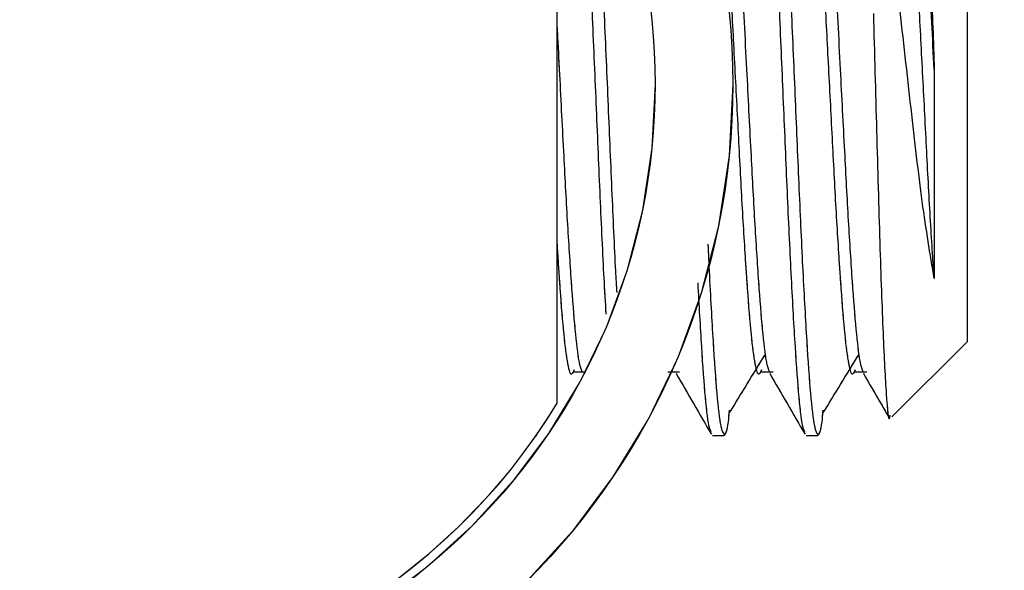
# Model space of a CAD drawing. Header units: inches. Extents: x 0.1 to 16.9, y 0.1 to 10.9.
# Tile 147 of 235: x 6.6934 to 6.7635, y 2.8204 to 2.8596. Entities that reach past the tile are written whole.
import ezdxf

# ---------------------------------------------------------------- set-up
doc = ezdxf.new("R2010")
doc.units = ezdxf.units.IN
doc.header["$MEASUREMENT"] = 0
doc.linetypes.add('PHANTOM', pattern=[0.5, 0.25, -0.05, 0.05, -0.05, 0.05, -0.05])
doc.layers.add('FORMAT', color=7, linetype='Continuous')
doc.styles.add('SLDTEXTSTYLE0', font='TXT', dxfattribs={"width": 0.75})
doc.dimstyles.new('SLDDIMSTYLE5', dxfattribs={"dimtxt": 0.125, "dimasz": 0.13, "dimexe": 0, "dimexo": 0.0625, "dimgap": 0.03125, "dimtad": 0, "dimtih": 1, "dimtoh": 1, "dimlfac": 15, "dimrnd": 1e-09, "dimzin": 4, "dimdsep": 46, "dimtxsty": 'SLDTEXTSTYLE0', "dimsah": 1, "dimcen": 0.09, "dimadec": 0, "dimazin": 1, "dimtfac": 1, "dimtmove": 0, "dimatfit": 0, "dimfxl": 0, "dimfrac": 2, "dimtolj": 1, "dimtzin": 12, "dimarcsym": 0})

# ---------------------------------------------------------------- blocks, each defined once
blk = doc.blocks.new('_D_21')
at = {"layer": 'FORMAT'}
for p, q in [((7.424901, 4.156452), (7.386815, 4.156452)), ((7.386815, 4.156452), (7.386815, 3.958014)), ((7.748165, 4.156452), (7.786251, 4.156452)), ((7.786251, 4.156452), (7.786251, 3.958014)), ((6.396999, 3.976417), (6.146999, 3.976417)), ((6.596999, 3.976417), (7.305283, 3.976417)), ((7.386815, 3.958014), (7.424901, 3.958014)), ((7.786251, 3.958014), (7.748165, 3.958014))]:
    blk.add_line(p, q, dxfattribs=at)
for points in [[(6.396999, 3.976417), (6.266999, 3.996417), (6.266999, 3.956417)], [(6.596999, 3.976417), (6.726999, 3.956417), (6.726999, 3.996417)]]:
    blk.add_solid(points, dxfattribs=at)
at = {"layer": 'FORMAT', "char_height": 0.125, "attachment_point": 1, "style": 'SLDTEXTSTYLE0'}
for s, insert in [('76.2', (7.424901, 4.119148)), ('%%c', (7.330643, 3.932125)), ('3.00', (7.519159, 3.932125))]:
    blk.add_mtext(s, dxfattribs=dict(at, insert=insert))

msp = doc.modelspace()

# ---------------------------------------------------------------- linework, layer by layer
at = {"color": 7, "linetype": 'Continuous', "lineweight": 25}
for p, q in [((6.731666, 2.832344), (6.731666, 2.877736)), ((6.760832, 2.870366), (6.760832, 2.836707)), ((6.755478, 2.831353), (6.760832, 2.836707)), ((6.752861, 2.834568), (6.753694, 2.834568)), ((6.730171, 2.83004), (6.730215, 2.83004)), ((6.742715, 2.83004), (6.743548, 2.83004)), ((6.749381, 2.83004), (6.750215, 2.83004))]:
    msp.add_line(p, q, dxfattribs=at)
at = {"color": 7, "linetype": 'PHANTOM', "lineweight": 18}
for p, q in [((6.731666, 2.832344), (6.731666, 2.877736)), ((6.731666, 2.832344), (6.731666, 2.877736)), ((6.731666, 2.832344), (6.731666, 2.877736)), ((6.760832, 2.870366), (6.760832, 2.836707)), ((6.760832, 2.870366), (6.760832, 2.836707)), ((6.760832, 2.870366), (6.760832, 2.836707)), ((6.755478, 2.831353), (6.760832, 2.836707)), ((6.755478, 2.831353), (6.760832, 2.836707)), ((6.755478, 2.831353), (6.760832, 2.836707)), ((6.752861, 2.834568), (6.753694, 2.834568)), ((6.752861, 2.834568), (6.753694, 2.834568)), ((6.752861, 2.834568), (6.753694, 2.834568)), ((6.730171, 2.83004), (6.730215, 2.83004)), ((6.730171, 2.83004), (6.730215, 2.83004)), ((6.730171, 2.83004), (6.730215, 2.83004)), ((6.742715, 2.83004), (6.743548, 2.83004)), ((6.742715, 2.83004), (6.743548, 2.83004)), ((6.742715, 2.83004), (6.743548, 2.83004)), ((6.749381, 2.83004), (6.750215, 2.83004)), ((6.749381, 2.83004), (6.750215, 2.83004)), ((6.749381, 2.83004), (6.750215, 2.83004))]:
    msp.add_line(p, q, dxfattribs=at)
at = {"color": 7, "linetype": 'Continuous', "lineweight": 25}
for radius in [0.05, 0.044467]:
    msp.add_circle((6.694166, 2.85504), radius, dxfattribs=at)
at = {"color": 7, "linetype": 'PHANTOM', "lineweight": 18}
for radius in [0.05, 0.05, 0.05, 0.044467, 0.044467, 0.044467]:
    msp.add_circle((6.694166, 2.85504), radius, dxfattribs=at)
at = {"color": 7, "linetype": 'Continuous', "lineweight": 25}
msp.add_arc((6.694166, 2.85504), 0.043833, 211.18351, 328.81649, dxfattribs=at)
at = {"color": 7, "linetype": 'PHANTOM', "lineweight": 18}
msp.add_arc((6.694166, 2.85504), 0.043833, 211.18351, 328.81649, dxfattribs=at)
msp.add_arc((6.694166, 2.85504), 0.043833, 211.18351, 328.81649, dxfattribs=at)
msp.add_arc((6.694166, 2.85504), 0.043833, 211.18351, 328.81649, dxfattribs=at)
at = {"color": 7, "linetype": 'Continuous', "lineweight": 25}
for points, knots in [([(6.749298, 2.830322), (6.749253, 2.830373), (6.749117, 2.830523), (6.748879, 2.832554), (6.748613, 2.836158), (6.748337, 2.841087), (6.748059, 2.846918), (6.747794, 2.853296), (6.7476, 2.857741), (6.747474, 2.860634), (6.747351, 2.86347), (6.747146, 2.868081), (6.746863, 2.873154), (6.746598, 2.87708), (6.74632, 2.879418), (6.746112, 2.880324), (6.745998, 2.879906), (6.745974, 2.879819)], [0, 0, 0, 0, 0.042189, 0.125036, 0.206863, 0.289352, 0.371882, 0.453676, 0.536528, 0.540678, 0.566958, 0.648689, 0.731544, 0.81331, 0.895877, 0.978325, 1, 1, 1, 1]), ([(6.746882, 2.879881), (6.746905, 2.879928), (6.747019, 2.880155), (6.747232, 2.878902), (6.747503, 2.876139), (6.747774, 2.871855), (6.748055, 2.8665), (6.748319, 2.860366), (6.748601, 2.853901), (6.748869, 2.847493), (6.749144, 2.841591), (6.749422, 2.836573), (6.749687, 2.832806), (6.749962, 2.83044), (6.750133, 2.83021), (6.750215, 2.830101)], [0, 0, 0, 0, 0.021654, 0.104192, 0.186092, 0.268049, 0.350563, 0.432013, 0.514622, 0.596312, 0.67849, 0.76088, 0.842399, 0.925035, 1, 1, 1, 1]), ([(6.757474, 2.876422), (6.757516, 2.876423), (6.757633, 2.876426), (6.757834, 2.873689), (6.758064, 2.86877), (6.758286, 2.862523), (6.758431, 2.858079), (6.758496, 2.85608)], [0, 0, 0, 0, 0.129031, 0.355719, 0.584416, 0.813152, 1, 1, 1, 1]), ([(6.746196, 2.834702), (6.746129, 2.83454), (6.745972, 2.834155), (6.745726, 2.835151), (6.745444, 2.837382), (6.745264, 2.839754), (6.745139, 2.841537), (6.745013, 2.843416), (6.744796, 2.847005), (6.744533, 2.852196), (6.744251, 2.857561), (6.743982, 2.862774), (6.743709, 2.867466), (6.743429, 2.871359), (6.743165, 2.874071), (6.742952, 2.875462), (6.74284, 2.875483), (6.742819, 2.875487)], [0, 0, 0, 0, 0.059204, 0.140092, 0.221548, 0.301944, 0.306815, 0.332067, 0.41357, 0.493956, 0.575465, 0.656213, 0.737209, 0.818614, 0.899033, 0.980594, 1, 1, 1, 1]), ([(6.746789, 2.834537), (6.746712, 2.834731), (6.746545, 2.835154), (6.746278, 2.837415), (6.746014, 2.840829), (6.745732, 2.845206), (6.745456, 2.850396), (6.745146, 2.856406), (6.744839, 2.862347), (6.744542, 2.867468), (6.744262, 2.87135), (6.743998, 2.874105), (6.74375, 2.875595), (6.743604, 2.875564), (6.743548, 2.875552)], [0, 0, 0, 0, 0.071624, 0.156512, 0.240295, 0.325272, 0.409314, 0.50183, 0.609172, 0.69358, 0.778414, 0.862221, 0.947218, 1, 1, 1, 1]), ([(6.752862, 2.834702), (6.752796, 2.83454), (6.752639, 2.834155), (6.752392, 2.835151), (6.752111, 2.837382), (6.751931, 2.839754), (6.751806, 2.841537), (6.75168, 2.843416), (6.751463, 2.847005), (6.751199, 2.852196), (6.750917, 2.857561), (6.750648, 2.862774), (6.750375, 2.867466), (6.750095, 2.871359), (6.749832, 2.874071), (6.749619, 2.875462), (6.749507, 2.875483), (6.749486, 2.875487)], [0, 0, 0, 0, 0.059204, 0.140093, 0.221549, 0.301945, 0.306816, 0.332068, 0.413571, 0.493957, 0.575466, 0.656215, 0.737211, 0.818616, 0.899036, 0.980597, 1, 1, 1, 1]), ([(6.753456, 2.834537), (6.753379, 2.834731), (6.753211, 2.835154), (6.752944, 2.837415), (6.752681, 2.840829), (6.752398, 2.845206), (6.752123, 2.850396), (6.751812, 2.856406), (6.751506, 2.862347), (6.751209, 2.867468), (6.750929, 2.87135), (6.750665, 2.874105), (6.750417, 2.875595), (6.750271, 2.875564), (6.750215, 2.875552)], [0, 0, 0, 0, 0.0716283, 0.1565169, 0.240301, 0.3252796, 0.4093225, 0.5018404, 0.6091837, 0.6935931, 0.7784285, 0.8622367, 0.9472347, 1, 1, 1, 1]), ([(6.758496, 2.841209), (6.758208, 2.842941), (6.757633, 2.846404), (6.75684, 2.853379), (6.756003, 2.860829), (6.755219, 2.868229), (6.754579, 2.873189), (6.754243, 2.875425), (6.754166, 2.875939)], [0, 0, 0, 0, 0.179581, 0.359031, 0.546121, 0.738815, 0.939947, 1, 1, 1, 1]), ([(6.758496, 2.841209), (6.758467, 2.841628), (6.758346, 2.843402), (6.758129, 2.84701), (6.757866, 2.852195), (6.757584, 2.857562), (6.757315, 2.862774), (6.757042, 2.867466), (6.756762, 2.871359), (6.756499, 2.874071), (6.756286, 2.875462), (6.756174, 2.875483), (6.756152, 2.875487)], [0, 0, 0, 0, 0.036429, 0.154008, 0.269975, 0.387561, 0.504052, 0.620899, 0.738335, 0.85435, 0.972012, 1, 1, 1, 1]), ([(6.758496, 2.85608), (6.75838, 2.85833), (6.758172, 2.86235), (6.757876, 2.867467), (6.757595, 2.87135), (6.757332, 2.874105), (6.757083, 2.875595), (6.756937, 2.875564), (6.756881, 2.875552)], [0, 0, 0, 0, 0.215487, 0.384936, 0.555239, 0.723481, 0.894111, 1, 1, 1, 1]), ([(6.735148, 2.838671), (6.7351, 2.8395), (6.73496, 2.841904), (6.734726, 2.846953), (6.734461, 2.853286), (6.734267, 2.857741), (6.734141, 2.860633), (6.734018, 2.863473), (6.733813, 2.868041), (6.733568, 2.872588), (6.733425, 2.874531), (6.733373, 2.875248)], [0, 0, 0, 0, 0.081369, 0.23589, 0.389029, 0.544152, 0.551922, 0.601126, 0.754149, 0.909277, 1, 1, 1, 1]), ([(6.734359, 2.872968), (6.734386, 2.872553), (6.734505, 2.870768), (6.734722, 2.866442), (6.734985, 2.860384), (6.735268, 2.853884), (6.735535, 2.847541), (6.735747, 2.842829), (6.735868, 2.840704), (6.735896, 2.840201)], [0, 0, 0, 0, 0.05427, 0.233265, 0.409949, 0.589148, 0.766355, 0.944619, 1, 1, 1, 1]), ([(6.754166, 2.860068), (6.754243, 2.857263), (6.754397, 2.851652), (6.754619, 2.843604), (6.754854, 2.836956), (6.755078, 2.832714), (6.755251, 2.830882), (6.755344, 2.831381), (6.755361, 2.831471)], [0, 0, 0, 0, 0.19398, 0.387997, 0.580016, 0.770763, 0.958962, 1, 1, 1, 1]), ([(6.733456, 2.834538), (6.733379, 2.834731), (6.733211, 2.835154), (6.732944, 2.837415), (6.732681, 2.840828), (6.732398, 2.845209), (6.732123, 2.850384), (6.731874, 2.855241), (6.73172, 2.858155), (6.731666, 2.859183)], [0, 0, 0, 0, 0.12968, 0.283386, 0.435092, 0.588961, 0.741136, 0.908656, 1, 1, 1, 1]), ([(6.758496, 2.85608), (6.758496, 2.855524), (6.758496, 2.852716), (6.758496, 2.847654), (6.758496, 2.843381), (6.758496, 2.841447), (6.758496, 2.841209)], [0, 0, 0, 0, 0.103401, 0.522304, 0.941206, 1, 1, 1, 1]), ([(6.732862, 2.834702), (6.732796, 2.83454), (6.732639, 2.834155), (6.732392, 2.835151), (6.732111, 2.837383), (6.731931, 2.839752), (6.731806, 2.841538), (6.731746, 2.8424), (6.731692, 2.843332), (6.731666, 2.843773)], [0, 0, 0, 0, 0.166884, 0.394895, 0.624505, 0.851127, 0.864856, 0.936037, 1, 1, 1, 1]), ([(6.742388, 2.843652), (6.742417, 2.843006), (6.742539, 2.840378), (6.742756, 2.836604), (6.74302, 2.832798), (6.743295, 2.830442), (6.743467, 2.830211), (6.743548, 2.830101)], [0, 0, 0, 0, 0.077047, 0.313561, 0.547578, 0.784799, 1, 1, 1, 1]), ([(6.742632, 2.830322), (6.742586, 2.830373), (6.74245, 2.830522), (6.742213, 2.832568), (6.741953, 2.836029), (6.741775, 2.839316), (6.741688, 2.84091)], [0, 0, 0, 0, 0.148643, 0.440551, 0.728867, 1, 1, 1, 1]), ([(6.743935, 2.831661), (6.744353, 2.832345), (6.745188, 2.833711), (6.746024, 2.835075), (6.746442, 2.835757)], [0, 0, 0, 0, 0.499994, 1, 1, 1, 1]), ([(6.750602, 2.831661), (6.751019, 2.832345), (6.751855, 2.833713), (6.752691, 2.835076), (6.753108, 2.835757)], [0, 0, 0, 0, 0.50002, 1, 1, 1, 1]), ([(6.732861, 2.834568), (6.733, 2.834568), (6.733278, 2.834567), (6.733555, 2.834568), (6.733694, 2.834568)], [0, 0, 0, 0, 0.499586, 1, 1, 1, 1]), ([(6.739528, 2.834568), (6.739667, 2.834568), (6.739944, 2.834568), (6.740222, 2.834568), (6.740361, 2.834568)], [0, 0, 0, 0, 0.499724, 1, 1, 1, 1]), ([(6.740122, 2.834454), (6.74054, 2.833732), (6.741378, 2.832287), (6.742215, 2.830841), (6.742633, 2.830118)], [0, 0, 0, 0, 0.499867, 1, 1, 1, 1]), ([(6.746194, 2.834568), (6.746333, 2.834568), (6.746611, 2.834568), (6.746889, 2.834568), (6.747028, 2.834568)], [0, 0, 0, 0, 0.499862, 1, 1, 1, 1]), ([(6.746788, 2.834454), (6.747207, 2.833732), (6.748044, 2.832287), (6.748881, 2.830841), (6.7493, 2.830118)], [0, 0, 0, 0, 0.499903, 1, 1, 1, 1]), ([(6.753455, 2.834454), (6.753874, 2.833732), (6.754486, 2.832674), (6.755099, 2.831617), (6.755293, 2.831282)], [0, 0, 0, 0, 0.6833635, 1, 1, 1, 1]), ([(6.74357, 2.830046), (6.743662, 2.830165), (6.743784, 2.830324), (6.743905, 2.831538), (6.743934, 2.831833)], [0, 0, 0, 0, 0.757001, 1, 1, 1, 1]), ([(6.750236, 2.830046), (6.750329, 2.830165), (6.75045, 2.830324), (6.750572, 2.831538), (6.750601, 2.831833)], [0, 0, 0, 0, 0.756987, 1, 1, 1, 1])]:
    msp.add_open_spline(points, degree=3, knots=knots, dxfattribs=at)
at = {"color": 7, "linetype": 'PHANTOM', "lineweight": 18}
for points, knots in [([(6.749298, 2.830322), (6.749253, 2.830373), (6.749117, 2.830523), (6.748879, 2.832554), (6.748613, 2.836158), (6.748337, 2.841087), (6.748059, 2.846918), (6.747794, 2.853296), (6.7476, 2.857741), (6.747474, 2.860634), (6.747351, 2.86347), (6.747146, 2.868081), (6.746863, 2.873154), (6.746598, 2.87708), (6.74632, 2.879418), (6.746112, 2.880324), (6.745998, 2.879906), (6.745974, 2.879819)], [0, 0, 0, 0, 0.042189, 0.125036, 0.206863, 0.289352, 0.371882, 0.453676, 0.536528, 0.540678, 0.566958, 0.648689, 0.731544, 0.81331, 0.895877, 0.978325, 1, 1, 1, 1]), ([(6.749298, 2.830322), (6.749253, 2.830373), (6.749117, 2.830523), (6.748879, 2.832554), (6.748613, 2.836158), (6.748337, 2.841087), (6.748059, 2.846918), (6.747794, 2.853296), (6.7476, 2.857741), (6.747474, 2.860634), (6.747351, 2.86347), (6.747146, 2.868081), (6.746863, 2.873154), (6.746598, 2.87708), (6.74632, 2.879418), (6.746112, 2.880324), (6.745998, 2.879906), (6.745974, 2.879819)], [0, 0, 0, 0, 0.042189, 0.125036, 0.206863, 0.289352, 0.371882, 0.453676, 0.536528, 0.540678, 0.566958, 0.648689, 0.731544, 0.81331, 0.895877, 0.978325, 1, 1, 1, 1]), ([(6.749298, 2.830322), (6.749253, 2.830373), (6.749117, 2.830523), (6.748879, 2.832554), (6.748613, 2.836158), (6.748337, 2.841087), (6.748059, 2.846918), (6.747794, 2.853296), (6.7476, 2.857741), (6.747474, 2.860634), (6.747351, 2.86347), (6.747146, 2.868081), (6.746863, 2.873154), (6.746598, 2.87708), (6.74632, 2.879418), (6.746112, 2.880324), (6.745998, 2.879906), (6.745974, 2.879819)], [0, 0, 0, 0, 0.042189, 0.125036, 0.206863, 0.289352, 0.371882, 0.453676, 0.536528, 0.540678, 0.566958, 0.648689, 0.731544, 0.81331, 0.895877, 0.978325, 1, 1, 1, 1]), ([(6.746882, 2.879881), (6.746905, 2.879928), (6.747019, 2.880155), (6.747232, 2.878902), (6.747503, 2.876139), (6.747774, 2.871855), (6.748055, 2.8665), (6.748319, 2.860366), (6.748601, 2.853901), (6.748869, 2.847493), (6.749144, 2.841591), (6.749422, 2.836573), (6.749687, 2.832806), (6.749962, 2.83044), (6.750133, 2.83021), (6.750215, 2.830101)], [0, 0, 0, 0, 0.021654, 0.104192, 0.186092, 0.268049, 0.350563, 0.432013, 0.514622, 0.596312, 0.67849, 0.76088, 0.842399, 0.925035, 1, 1, 1, 1]), ([(6.746882, 2.879881), (6.746905, 2.879928), (6.747019, 2.880155), (6.747232, 2.878902), (6.747503, 2.876139), (6.747774, 2.871855), (6.748055, 2.8665), (6.748319, 2.860366), (6.748601, 2.853901), (6.748869, 2.847493), (6.749144, 2.841591), (6.749422, 2.836573), (6.749687, 2.832806), (6.749962, 2.83044), (6.750133, 2.83021), (6.750215, 2.830101)], [0, 0, 0, 0, 0.0216543, 0.1041923, 0.1860915, 0.2680485, 0.3505633, 0.4320126, 0.5146216, 0.5963122, 0.6784898, 0.7608795, 0.842399, 0.925035, 1, 1, 1, 1]), ([(6.746882, 2.879881), (6.746905, 2.879928), (6.747019, 2.880155), (6.747232, 2.878902), (6.747503, 2.876139), (6.747774, 2.871855), (6.748055, 2.8665), (6.748319, 2.860366), (6.748601, 2.853901), (6.748869, 2.847493), (6.749144, 2.841591), (6.749422, 2.836573), (6.749687, 2.832806), (6.749962, 2.83044), (6.750133, 2.83021), (6.750215, 2.830101)], [0, 0, 0, 0, 0.0216543, 0.1041923, 0.1860915, 0.2680485, 0.3505633, 0.4320126, 0.5146216, 0.5963122, 0.6784898, 0.7608795, 0.842399, 0.925035, 1, 1, 1, 1]), ([(6.757474, 2.876422), (6.757516, 2.876423), (6.757633, 2.876426), (6.757834, 2.873689), (6.758064, 2.86877), (6.758286, 2.862523), (6.758431, 2.858079), (6.758496, 2.85608)], [0, 0, 0, 0, 0.129031, 0.355719, 0.584416, 0.813152, 1, 1, 1, 1]), ([(6.757474, 2.876422), (6.757516, 2.876423), (6.757633, 2.876426), (6.757834, 2.873689), (6.758064, 2.86877), (6.758286, 2.862523), (6.758431, 2.858079), (6.758496, 2.85608)], [0, 0, 0, 0, 0.129031, 0.355719, 0.584416, 0.813152, 1, 1, 1, 1]), ([(6.757474, 2.876422), (6.757516, 2.876423), (6.757633, 2.876426), (6.757834, 2.873689), (6.758064, 2.86877), (6.758286, 2.862523), (6.758431, 2.858079), (6.758496, 2.85608)], [0, 0, 0, 0, 0.129031, 0.355719, 0.584416, 0.813152, 1, 1, 1, 1]), ([(6.746196, 2.834702), (6.746129, 2.83454), (6.745972, 2.834155), (6.745726, 2.835151), (6.745444, 2.837382), (6.745264, 2.839754), (6.745139, 2.841537), (6.745013, 2.843416), (6.744796, 2.847005), (6.744533, 2.852196), (6.744251, 2.857561), (6.743982, 2.862774), (6.743709, 2.867466), (6.743429, 2.871359), (6.743165, 2.874071), (6.742952, 2.875462), (6.74284, 2.875483), (6.742819, 2.875487)], [0, 0, 0, 0, 0.059204, 0.140092, 0.221548, 0.301944, 0.306815, 0.332067, 0.41357, 0.493956, 0.575465, 0.656213, 0.737209, 0.818614, 0.899033, 0.980594, 1, 1, 1, 1]), ([(6.746196, 2.834702), (6.746129, 2.83454), (6.745972, 2.834155), (6.745726, 2.835151), (6.745444, 2.837382), (6.745264, 2.839754), (6.745139, 2.841537), (6.745013, 2.843416), (6.744796, 2.847005), (6.744533, 2.852196), (6.744251, 2.857561), (6.743982, 2.862774), (6.743709, 2.867466), (6.743429, 2.871359), (6.743165, 2.874071), (6.742952, 2.875462), (6.74284, 2.875483), (6.742819, 2.875487)], [0, 0, 0, 0, 0.0592036, 0.1400924, 0.2215482, 0.3019442, 0.3068148, 0.3320667, 0.41357, 0.4939558, 0.5754646, 0.6562135, 0.7372094, 0.8186141, 0.8990333, 0.980594, 1, 1, 1, 1]), ([(6.746196, 2.834702), (6.746129, 2.83454), (6.745972, 2.834155), (6.745726, 2.835151), (6.745444, 2.837382), (6.745264, 2.839754), (6.745139, 2.841537), (6.745013, 2.843416), (6.744796, 2.847005), (6.744533, 2.852196), (6.744251, 2.857561), (6.743982, 2.862774), (6.743709, 2.867466), (6.743429, 2.871359), (6.743165, 2.874071), (6.742952, 2.875462), (6.74284, 2.875483), (6.742819, 2.875487)], [0, 0, 0, 0, 0.0592036, 0.1400924, 0.2215482, 0.3019442, 0.3068148, 0.3320667, 0.41357, 0.4939558, 0.5754646, 0.6562135, 0.7372094, 0.8186141, 0.8990333, 0.980594, 1, 1, 1, 1]), ([(6.746789, 2.834537), (6.746712, 2.834731), (6.746545, 2.835154), (6.746278, 2.837415), (6.746014, 2.840829), (6.745732, 2.845206), (6.745456, 2.850396), (6.745146, 2.856406), (6.744839, 2.862347), (6.744542, 2.867468), (6.744262, 2.87135), (6.743998, 2.874105), (6.74375, 2.875595), (6.743604, 2.875564), (6.743548, 2.875552)], [0, 0, 0, 0, 0.071624, 0.156512, 0.240295, 0.325272, 0.409314, 0.50183, 0.609172, 0.69358, 0.778414, 0.862221, 0.947218, 1, 1, 1, 1]), ([(6.746789, 2.834537), (6.746712, 2.834731), (6.746545, 2.835154), (6.746278, 2.837415), (6.746014, 2.840829), (6.745732, 2.845206), (6.745456, 2.850396), (6.745146, 2.856406), (6.744839, 2.862347), (6.744542, 2.867468), (6.744262, 2.87135), (6.743998, 2.874105), (6.74375, 2.875595), (6.743604, 2.875564), (6.743548, 2.875552)], [0, 0, 0, 0, 0.071624, 0.156512, 0.240295, 0.325272, 0.409314, 0.50183, 0.609172, 0.69358, 0.778414, 0.862221, 0.947218, 1, 1, 1, 1]), ([(6.746789, 2.834537), (6.746712, 2.834731), (6.746545, 2.835154), (6.746278, 2.837415), (6.746014, 2.840829), (6.745732, 2.845206), (6.745456, 2.850396), (6.745146, 2.856406), (6.744839, 2.862347), (6.744542, 2.867468), (6.744262, 2.87135), (6.743998, 2.874105), (6.74375, 2.875595), (6.743604, 2.875564), (6.743548, 2.875552)], [0, 0, 0, 0, 0.071624, 0.156512, 0.240295, 0.325272, 0.409314, 0.50183, 0.609172, 0.69358, 0.778414, 0.862221, 0.947218, 1, 1, 1, 1]), ([(6.752862, 2.834702), (6.752796, 2.83454), (6.752639, 2.834155), (6.752392, 2.835151), (6.752111, 2.837382), (6.751931, 2.839754), (6.751806, 2.841537), (6.75168, 2.843416), (6.751463, 2.847005), (6.751199, 2.852196), (6.750917, 2.857561), (6.750648, 2.862774), (6.750375, 2.867466), (6.750095, 2.871359), (6.749832, 2.874071), (6.749619, 2.875462), (6.749507, 2.875483), (6.749486, 2.875487)], [0, 0, 0, 0, 0.059204, 0.140093, 0.221549, 0.301945, 0.306816, 0.332068, 0.413571, 0.493957, 0.575466, 0.656215, 0.737211, 0.818616, 0.899036, 0.980597, 1, 1, 1, 1]), ([(6.752862, 2.834702), (6.752796, 2.83454), (6.752639, 2.834155), (6.752392, 2.835151), (6.752111, 2.837382), (6.751931, 2.839754), (6.751806, 2.841537), (6.75168, 2.843416), (6.751463, 2.847005), (6.751199, 2.852196), (6.750917, 2.857561), (6.750648, 2.862774), (6.750375, 2.867466), (6.750095, 2.871359), (6.749832, 2.874071), (6.749619, 2.875462), (6.749507, 2.875483), (6.749486, 2.875487)], [0, 0, 0, 0, 0.059204, 0.140093, 0.221549, 0.301945, 0.306816, 0.332068, 0.413571, 0.493957, 0.575466, 0.656215, 0.737211, 0.818616, 0.899036, 0.980597, 1, 1, 1, 1]), ([(6.752862, 2.834702), (6.752796, 2.83454), (6.752639, 2.834155), (6.752392, 2.835151), (6.752111, 2.837382), (6.751931, 2.839754), (6.751806, 2.841537), (6.75168, 2.843416), (6.751463, 2.847005), (6.751199, 2.852196), (6.750917, 2.857561), (6.750648, 2.862774), (6.750375, 2.867466), (6.750095, 2.871359), (6.749832, 2.874071), (6.749619, 2.875462), (6.749507, 2.875483), (6.749486, 2.875487)], [0, 0, 0, 0, 0.0592039, 0.1400929, 0.2215488, 0.3019451, 0.3068157, 0.3320677, 0.4135711, 0.4939572, 0.5754662, 0.6562153, 0.7372114, 0.8186163, 0.8990356, 0.9805966, 1, 1, 1, 1]), ([(6.753456, 2.834537), (6.753379, 2.834731), (6.753211, 2.835154), (6.752944, 2.837415), (6.752681, 2.840829), (6.752398, 2.845206), (6.752123, 2.850396), (6.751812, 2.856406), (6.751506, 2.862347), (6.751209, 2.867468), (6.750929, 2.87135), (6.750665, 2.874105), (6.750417, 2.875595), (6.750271, 2.875564), (6.750215, 2.875552)], [0, 0, 0, 0, 0.071628, 0.156517, 0.240301, 0.32528, 0.409322, 0.50184, 0.609184, 0.693593, 0.778428, 0.862237, 0.947235, 1, 1, 1, 1]), ([(6.753456, 2.834537), (6.753379, 2.834731), (6.753211, 2.835154), (6.752944, 2.837415), (6.752681, 2.840829), (6.752398, 2.845206), (6.752123, 2.850396), (6.751812, 2.856406), (6.751506, 2.862347), (6.751209, 2.867468), (6.750929, 2.87135), (6.750665, 2.874105), (6.750417, 2.875595), (6.750271, 2.875564), (6.750215, 2.875552)], [0, 0, 0, 0, 0.0716283, 0.1565169, 0.240301, 0.3252796, 0.4093225, 0.5018404, 0.6091837, 0.6935931, 0.7784285, 0.8622367, 0.9472347, 1, 1, 1, 1]), ([(6.753456, 2.834537), (6.753379, 2.834731), (6.753211, 2.835154), (6.752944, 2.837415), (6.752681, 2.840829), (6.752398, 2.845206), (6.752123, 2.850396), (6.751812, 2.856406), (6.751506, 2.862347), (6.751209, 2.867468), (6.750929, 2.87135), (6.750665, 2.874105), (6.750417, 2.875595), (6.750271, 2.875564), (6.750215, 2.875552)], [0, 0, 0, 0, 0.071628, 0.156517, 0.240301, 0.32528, 0.409322, 0.50184, 0.609184, 0.693593, 0.778428, 0.862237, 0.947235, 1, 1, 1, 1]), ([(6.758496, 2.841209), (6.758208, 2.842941), (6.757633, 2.846404), (6.75684, 2.853379), (6.756003, 2.860829), (6.755219, 2.868229), (6.754579, 2.873189), (6.754243, 2.875425), (6.754166, 2.875939)], [0, 0, 0, 0, 0.1795811, 0.359031, 0.5461208, 0.7388146, 0.9399466, 1, 1, 1, 1]), ([(6.758496, 2.841209), (6.758208, 2.842941), (6.757633, 2.846404), (6.75684, 2.853379), (6.756003, 2.860829), (6.755219, 2.868229), (6.754579, 2.873189), (6.754243, 2.875425), (6.754166, 2.875939)], [0, 0, 0, 0, 0.179581, 0.359031, 0.546121, 0.738815, 0.939947, 1, 1, 1, 1]), ([(6.758496, 2.841209), (6.758208, 2.842941), (6.757633, 2.846404), (6.75684, 2.853379), (6.756003, 2.860829), (6.755219, 2.868229), (6.754579, 2.873189), (6.754243, 2.875425), (6.754166, 2.875939)], [0, 0, 0, 0, 0.179581, 0.359031, 0.546121, 0.738815, 0.939947, 1, 1, 1, 1]), ([(6.758496, 2.841209), (6.758467, 2.841628), (6.758346, 2.843402), (6.758129, 2.84701), (6.757866, 2.852195), (6.757584, 2.857562), (6.757315, 2.862774), (6.757042, 2.867466), (6.756762, 2.871359), (6.756499, 2.874071), (6.756286, 2.875462), (6.756174, 2.875483), (6.756152, 2.875487)], [0, 0, 0, 0, 0.036429, 0.154008, 0.269975, 0.387561, 0.504052, 0.620899, 0.738335, 0.85435, 0.972012, 1, 1, 1, 1]), ([(6.758496, 2.841209), (6.758467, 2.841628), (6.758346, 2.843402), (6.758129, 2.84701), (6.757866, 2.852195), (6.757584, 2.857562), (6.757315, 2.862774), (6.757042, 2.867466), (6.756762, 2.871359), (6.756499, 2.874071), (6.756286, 2.875462), (6.756174, 2.875483), (6.756152, 2.875487)], [0, 0, 0, 0, 0.036429, 0.154008, 0.269975, 0.387561, 0.504052, 0.620899, 0.738335, 0.85435, 0.972012, 1, 1, 1, 1]), ([(6.758496, 2.841209), (6.758467, 2.841628), (6.758346, 2.843402), (6.758129, 2.84701), (6.757866, 2.852195), (6.757584, 2.857562), (6.757315, 2.862774), (6.757042, 2.867466), (6.756762, 2.871359), (6.756499, 2.874071), (6.756286, 2.875462), (6.756174, 2.875483), (6.756152, 2.875487)], [0, 0, 0, 0, 0.036429, 0.154008, 0.269975, 0.387561, 0.504052, 0.620899, 0.738335, 0.85435, 0.972012, 1, 1, 1, 1]), ([(6.758496, 2.85608), (6.75838, 2.85833), (6.758172, 2.86235), (6.757876, 2.867467), (6.757595, 2.87135), (6.757332, 2.874105), (6.757083, 2.875595), (6.756937, 2.875564), (6.756881, 2.875552)], [0, 0, 0, 0, 0.215487, 0.384936, 0.555239, 0.723481, 0.894111, 1, 1, 1, 1]), ([(6.758496, 2.85608), (6.75838, 2.85833), (6.758172, 2.86235), (6.757876, 2.867467), (6.757595, 2.87135), (6.757332, 2.874105), (6.757083, 2.875595), (6.756937, 2.875564), (6.756881, 2.875552)], [0, 0, 0, 0, 0.215487, 0.384936, 0.555239, 0.723481, 0.894111, 1, 1, 1, 1]), ([(6.758496, 2.85608), (6.75838, 2.85833), (6.758172, 2.86235), (6.757876, 2.867467), (6.757595, 2.87135), (6.757332, 2.874105), (6.757083, 2.875595), (6.756937, 2.875564), (6.756881, 2.875552)], [0, 0, 0, 0, 0.215487, 0.384936, 0.555239, 0.723481, 0.894111, 1, 1, 1, 1]), ([(6.735148, 2.838671), (6.7351, 2.8395), (6.73496, 2.841904), (6.734726, 2.846953), (6.734461, 2.853286), (6.734267, 2.857741), (6.734141, 2.860633), (6.734018, 2.863473), (6.733813, 2.868041), (6.733568, 2.872588), (6.733425, 2.874531), (6.733373, 2.875248)], [0, 0, 0, 0, 0.081369, 0.23589, 0.389029, 0.544152, 0.551922, 0.601126, 0.754149, 0.909277, 1, 1, 1, 1]), ([(6.735148, 2.838671), (6.7351, 2.8395), (6.73496, 2.841904), (6.734726, 2.846953), (6.734461, 2.853286), (6.734267, 2.857741), (6.734141, 2.860633), (6.734018, 2.863473), (6.733813, 2.868041), (6.733568, 2.872588), (6.733425, 2.874531), (6.733373, 2.875248)], [0, 0, 0, 0, 0.081369, 0.23589, 0.389029, 0.544152, 0.551922, 0.601126, 0.754149, 0.909277, 1, 1, 1, 1]), ([(6.735148, 2.838671), (6.7351, 2.8395), (6.73496, 2.841904), (6.734726, 2.846953), (6.734461, 2.853286), (6.734267, 2.857741), (6.734141, 2.860633), (6.734018, 2.863473), (6.733813, 2.868041), (6.733568, 2.872588), (6.733425, 2.874531), (6.733373, 2.875248)], [0, 0, 0, 0, 0.081369, 0.23589, 0.389029, 0.544152, 0.551922, 0.601126, 0.754149, 0.909277, 1, 1, 1, 1]), ([(6.734359, 2.872968), (6.734386, 2.872553), (6.734505, 2.870768), (6.734722, 2.866442), (6.734985, 2.860384), (6.735268, 2.853884), (6.735535, 2.847541), (6.735747, 2.842829), (6.735868, 2.840704), (6.735896, 2.840201)], [0, 0, 0, 0, 0.05427, 0.233265, 0.409949, 0.589148, 0.766355, 0.944619, 1, 1, 1, 1]), ([(6.734359, 2.872968), (6.734386, 2.872553), (6.734505, 2.870768), (6.734722, 2.866442), (6.734985, 2.860384), (6.735268, 2.853884), (6.735535, 2.847541), (6.735747, 2.842829), (6.735868, 2.840704), (6.735896, 2.840201)], [0, 0, 0, 0, 0.0542702, 0.2332652, 0.4099489, 0.5891482, 0.7663553, 0.9446187, 1, 1, 1, 1]), ([(6.734359, 2.872968), (6.734386, 2.872553), (6.734505, 2.870768), (6.734722, 2.866442), (6.734985, 2.860384), (6.735268, 2.853884), (6.735535, 2.847541), (6.735747, 2.842829), (6.735868, 2.840704), (6.735896, 2.840201)], [0, 0, 0, 0, 0.05427, 0.233265, 0.409949, 0.589148, 0.766355, 0.944619, 1, 1, 1, 1]), ([(6.754166, 2.860068), (6.754243, 2.857263), (6.754397, 2.851652), (6.754619, 2.843604), (6.754854, 2.836956), (6.755078, 2.832714), (6.755251, 2.830882), (6.755344, 2.831381), (6.755361, 2.831471)], [0, 0, 0, 0, 0.19398, 0.387997, 0.580016, 0.770763, 0.958962, 1, 1, 1, 1]), ([(6.754166, 2.860068), (6.754243, 2.857263), (6.754397, 2.851652), (6.754619, 2.843604), (6.754854, 2.836956), (6.755078, 2.832714), (6.755251, 2.830882), (6.755344, 2.831381), (6.755361, 2.831471)], [0, 0, 0, 0, 0.19398, 0.387997, 0.580016, 0.770763, 0.958962, 1, 1, 1, 1]), ([(6.754166, 2.860068), (6.754243, 2.857263), (6.754397, 2.851652), (6.754619, 2.843604), (6.754854, 2.836956), (6.755078, 2.832714), (6.755251, 2.830882), (6.755344, 2.831381), (6.755361, 2.831471)], [0, 0, 0, 0, 0.19398, 0.387997, 0.580016, 0.770763, 0.958962, 1, 1, 1, 1]), ([(6.733456, 2.834538), (6.733379, 2.834731), (6.733211, 2.835154), (6.732944, 2.837415), (6.732681, 2.840828), (6.732398, 2.845209), (6.732123, 2.850384), (6.731874, 2.855241), (6.73172, 2.858155), (6.731666, 2.859183)], [0, 0, 0, 0, 0.1296796, 0.2833856, 0.435092, 0.5889609, 0.7411357, 0.9086561, 1, 1, 1, 1]), ([(6.733456, 2.834538), (6.733379, 2.834731), (6.733211, 2.835154), (6.732944, 2.837415), (6.732681, 2.840828), (6.732398, 2.845209), (6.732123, 2.850384), (6.731874, 2.855241), (6.73172, 2.858155), (6.731666, 2.859183)], [0, 0, 0, 0, 0.12968, 0.283386, 0.435092, 0.588961, 0.741136, 0.908656, 1, 1, 1, 1]), ([(6.733456, 2.834538), (6.733379, 2.834731), (6.733211, 2.835154), (6.732944, 2.837415), (6.732681, 2.840828), (6.732398, 2.845209), (6.732123, 2.850384), (6.731874, 2.855241), (6.73172, 2.858155), (6.731666, 2.859183)], [0, 0, 0, 0, 0.12968, 0.283386, 0.435092, 0.588961, 0.741136, 0.908656, 1, 1, 1, 1]), ([(6.758496, 2.85608), (6.758496, 2.855524), (6.758496, 2.852716), (6.758496, 2.847654), (6.758496, 2.843381), (6.758496, 2.841447), (6.758496, 2.841209)], [0, 0, 0, 0, 0.1034012, 0.5223035, 0.9412059, 1, 1, 1, 1]), ([(6.758496, 2.85608), (6.758496, 2.855524), (6.758496, 2.852716), (6.758496, 2.847654), (6.758496, 2.843381), (6.758496, 2.841447), (6.758496, 2.841209)], [0, 0, 0, 0, 0.1034012, 0.5223035, 0.9412059, 1, 1, 1, 1]), ([(6.758496, 2.85608), (6.758496, 2.855524), (6.758496, 2.852716), (6.758496, 2.847654), (6.758496, 2.843381), (6.758496, 2.841447), (6.758496, 2.841209)], [0, 0, 0, 0, 0.103401, 0.522304, 0.941206, 1, 1, 1, 1]), ([(6.732862, 2.834702), (6.732796, 2.83454), (6.732639, 2.834155), (6.732392, 2.835151), (6.732111, 2.837383), (6.731931, 2.839752), (6.731806, 2.841538), (6.731746, 2.8424), (6.731692, 2.843332), (6.731666, 2.843773)], [0, 0, 0, 0, 0.1668839, 0.3948952, 0.6245045, 0.8511268, 0.8648561, 0.9360369, 1, 1, 1, 1]), ([(6.732862, 2.834702), (6.732796, 2.83454), (6.732639, 2.834155), (6.732392, 2.835151), (6.732111, 2.837383), (6.731931, 2.839752), (6.731806, 2.841538), (6.731746, 2.8424), (6.731692, 2.843332), (6.731666, 2.843773)], [0, 0, 0, 0, 0.166884, 0.394895, 0.624505, 0.851127, 0.864856, 0.936037, 1, 1, 1, 1]), ([(6.732862, 2.834702), (6.732796, 2.83454), (6.732639, 2.834155), (6.732392, 2.835151), (6.732111, 2.837383), (6.731931, 2.839752), (6.731806, 2.841538), (6.731746, 2.8424), (6.731692, 2.843332), (6.731666, 2.843773)], [0, 0, 0, 0, 0.166884, 0.394895, 0.624505, 0.851127, 0.864856, 0.936037, 1, 1, 1, 1]), ([(6.742388, 2.843652), (6.742417, 2.843006), (6.742539, 2.840378), (6.742756, 2.836604), (6.74302, 2.832798), (6.743295, 2.830442), (6.743467, 2.830211), (6.743548, 2.830101)], [0, 0, 0, 0, 0.077047, 0.313561, 0.547578, 0.784799, 1, 1, 1, 1]), ([(6.742388, 2.843652), (6.742417, 2.843006), (6.742539, 2.840378), (6.742756, 2.836604), (6.74302, 2.832798), (6.743295, 2.830442), (6.743467, 2.830211), (6.743548, 2.830101)], [0, 0, 0, 0, 0.077047, 0.313561, 0.547578, 0.784799, 1, 1, 1, 1]), ([(6.742388, 2.843652), (6.742417, 2.843006), (6.742539, 2.840378), (6.742756, 2.836604), (6.74302, 2.832798), (6.743295, 2.830442), (6.743467, 2.830211), (6.743548, 2.830101)], [0, 0, 0, 0, 0.077047, 0.313561, 0.547578, 0.784799, 1, 1, 1, 1]), ([(6.742632, 2.830322), (6.742586, 2.830373), (6.74245, 2.830522), (6.742213, 2.832568), (6.741953, 2.836029), (6.741775, 2.839316), (6.741688, 2.84091)], [0, 0, 0, 0, 0.148643, 0.440551, 0.728867, 1, 1, 1, 1]), ([(6.742632, 2.830322), (6.742586, 2.830373), (6.74245, 2.830522), (6.742213, 2.832568), (6.741953, 2.836029), (6.741775, 2.839316), (6.741688, 2.84091)], [0, 0, 0, 0, 0.148643, 0.440551, 0.728867, 1, 1, 1, 1]), ([(6.742632, 2.830322), (6.742586, 2.830373), (6.74245, 2.830522), (6.742213, 2.832568), (6.741953, 2.836029), (6.741775, 2.839316), (6.741688, 2.84091)], [0, 0, 0, 0, 0.148643, 0.440551, 0.728867, 1, 1, 1, 1]), ([(6.743935, 2.831661), (6.744353, 2.832345), (6.745188, 2.833711), (6.746024, 2.835075), (6.746442, 2.835757)], [0, 0, 0, 0, 0.499994, 1, 1, 1, 1]), ([(6.743935, 2.831661), (6.744353, 2.832345), (6.745188, 2.833711), (6.746024, 2.835075), (6.746442, 2.835757)], [0, 0, 0, 0, 0.499994, 1, 1, 1, 1]), ([(6.743935, 2.831661), (6.744353, 2.832345), (6.745188, 2.833711), (6.746024, 2.835075), (6.746442, 2.835757)], [0, 0, 0, 0, 0.499994, 1, 1, 1, 1]), ([(6.750602, 2.831661), (6.751019, 2.832345), (6.751855, 2.833713), (6.752691, 2.835076), (6.753108, 2.835757)], [0, 0, 0, 0, 0.50002, 1, 1, 1, 1]), ([(6.750602, 2.831661), (6.751019, 2.832345), (6.751855, 2.833713), (6.752691, 2.835076), (6.753108, 2.835757)], [0, 0, 0, 0, 0.50002, 1, 1, 1, 1]), ([(6.750602, 2.831661), (6.751019, 2.832345), (6.751855, 2.833713), (6.752691, 2.835076), (6.753108, 2.835757)], [0, 0, 0, 0, 0.5000198, 1, 1, 1, 1]), ([(6.732861, 2.834568), (6.733, 2.834568), (6.733278, 2.834567), (6.733555, 2.834568), (6.733694, 2.834568)], [0, 0, 0, 0, 0.499586, 1, 1, 1, 1]), ([(6.732861, 2.834568), (6.733, 2.834568), (6.733278, 2.834567), (6.733555, 2.834568), (6.733694, 2.834568)], [0, 0, 0, 0, 0.499586, 1, 1, 1, 1]), ([(6.732861, 2.834568), (6.733, 2.834568), (6.733278, 2.834567), (6.733555, 2.834568), (6.733694, 2.834568)], [0, 0, 0, 0, 0.499586, 1, 1, 1, 1]), ([(6.739528, 2.834568), (6.739667, 2.834568), (6.739944, 2.834568), (6.740222, 2.834568), (6.740361, 2.834568)], [0, 0, 0, 0, 0.4997238, 1, 1, 1, 1]), ([(6.739528, 2.834568), (6.739667, 2.834568), (6.739944, 2.834568), (6.740222, 2.834568), (6.740361, 2.834568)], [0, 0, 0, 0, 0.499724, 1, 1, 1, 1]), ([(6.739528, 2.834568), (6.739667, 2.834568), (6.739944, 2.834568), (6.740222, 2.834568), (6.740361, 2.834568)], [0, 0, 0, 0, 0.499724, 1, 1, 1, 1]), ([(6.740122, 2.834454), (6.74054, 2.833732), (6.741378, 2.832287), (6.742215, 2.830841), (6.742633, 2.830118)], [0, 0, 0, 0, 0.4998671, 1, 1, 1, 1]), ([(6.740122, 2.834454), (6.74054, 2.833732), (6.741378, 2.832287), (6.742215, 2.830841), (6.742633, 2.830118)], [0, 0, 0, 0, 0.499867, 1, 1, 1, 1]), ([(6.740122, 2.834454), (6.74054, 2.833732), (6.741378, 2.832287), (6.742215, 2.830841), (6.742633, 2.830118)], [0, 0, 0, 0, 0.4998671, 1, 1, 1, 1]), ([(6.746194, 2.834568), (6.746333, 2.834568), (6.746611, 2.834568), (6.746889, 2.834568), (6.747028, 2.834568)], [0, 0, 0, 0, 0.499862, 1, 1, 1, 1]), ([(6.746194, 2.834568), (6.746333, 2.834568), (6.746611, 2.834568), (6.746889, 2.834568), (6.747028, 2.834568)], [0, 0, 0, 0, 0.499862, 1, 1, 1, 1]), ([(6.746194, 2.834568), (6.746333, 2.834568), (6.746611, 2.834568), (6.746889, 2.834568), (6.747028, 2.834568)], [0, 0, 0, 0, 0.499862, 1, 1, 1, 1]), ([(6.746788, 2.834454), (6.747207, 2.833732), (6.748044, 2.832287), (6.748881, 2.830841), (6.7493, 2.830118)], [0, 0, 0, 0, 0.499903, 1, 1, 1, 1]), ([(6.746788, 2.834454), (6.747207, 2.833732), (6.748044, 2.832287), (6.748881, 2.830841), (6.7493, 2.830118)], [0, 0, 0, 0, 0.499903, 1, 1, 1, 1]), ([(6.746788, 2.834454), (6.747207, 2.833732), (6.748044, 2.832287), (6.748881, 2.830841), (6.7493, 2.830118)], [0, 0, 0, 0, 0.499903, 1, 1, 1, 1]), ([(6.753455, 2.834454), (6.753874, 2.833732), (6.754486, 2.832674), (6.755099, 2.831617), (6.755293, 2.831282)], [0, 0, 0, 0, 0.683364, 1, 1, 1, 1]), ([(6.753455, 2.834454), (6.753874, 2.833732), (6.754486, 2.832674), (6.755099, 2.831617), (6.755293, 2.831282)], [0, 0, 0, 0, 0.683364, 1, 1, 1, 1]), ([(6.753455, 2.834454), (6.753874, 2.833732), (6.754486, 2.832674), (6.755099, 2.831617), (6.755293, 2.831282)], [0, 0, 0, 0, 0.683364, 1, 1, 1, 1]), ([(6.74357, 2.830046), (6.743662, 2.830165), (6.743784, 2.830324), (6.743905, 2.831538), (6.743934, 2.831833)], [0, 0, 0, 0, 0.757001, 1, 1, 1, 1]), ([(6.74357, 2.830046), (6.743662, 2.830165), (6.743784, 2.830324), (6.743905, 2.831538), (6.743934, 2.831833)], [0, 0, 0, 0, 0.757001, 1, 1, 1, 1]), ([(6.74357, 2.830046), (6.743662, 2.830165), (6.743784, 2.830324), (6.743905, 2.831538), (6.743934, 2.831833)], [0, 0, 0, 0, 0.757001, 1, 1, 1, 1]), ([(6.750236, 2.830046), (6.750329, 2.830165), (6.75045, 2.830324), (6.750572, 2.831538), (6.750601, 2.831833)], [0, 0, 0, 0, 0.756987, 1, 1, 1, 1]), ([(6.750236, 2.830046), (6.750329, 2.830165), (6.75045, 2.830324), (6.750572, 2.831538), (6.750601, 2.831833)], [0, 0, 0, 0, 0.756987, 1, 1, 1, 1]), ([(6.750236, 2.830046), (6.750329, 2.830165), (6.75045, 2.830324), (6.750572, 2.831538), (6.750601, 2.831833)], [0, 0, 0, 0, 0.756987, 1, 1, 1, 1])]:
    msp.add_open_spline(points, degree=3, knots=knots, dxfattribs=at)

# ---------------------------------------------------------------- dimensions: what is measured, and where the dimension line sits
at = {"layer": 'FORMAT'}
dim = msp.add_linear_dim(base=(6.396999, 3.976417), p1=(6.596999, 2.56129), p2=(6.396999, 2.56129), text='%%c<>', dimstyle='SLDDIMSTYLE5', dxfattribs=at)
dim.commit()
dim.dimension.update_dxf_attribs({"geometry": '_D_21', "text_midpoint": (7.586533, 3.976417), "dimtype": 160})

doc.saveas('drawing.dxf')
